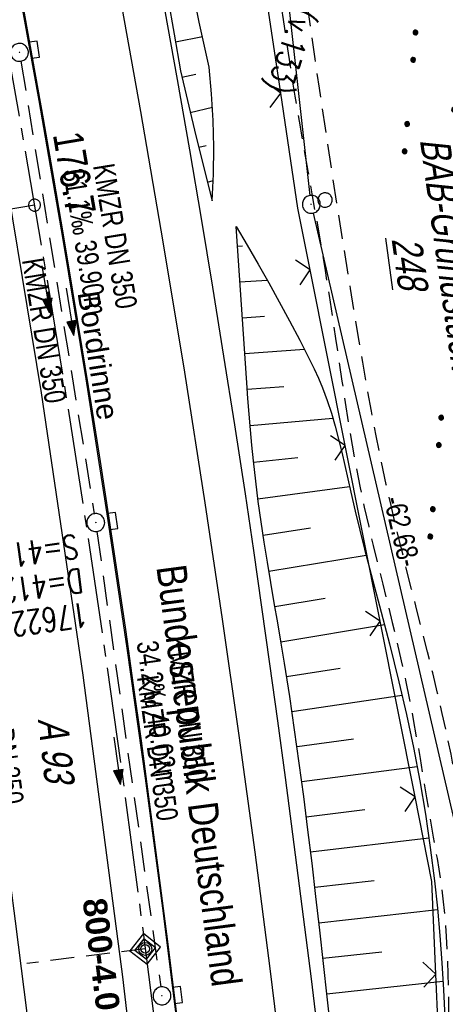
# Model space of a CAD drawing. Extents: x 508886 to 509272, y 449452 to 450225.
# Tile 18 of 46: x 509105 to 509141, y 449789 to 449871. Entities that reach past the tile are written whole.
import ezdxf
from ezdxf.enums import TextEntityAlignment as Align

# ---------------------------------------------------------------- set-up
doc = ezdxf.new("R2010")
doc.units = 0
doc.header["$LTSCALE"] = 10
doc.header["$MEASUREMENT"] = 0
for name, pattern in [('ACHSE', [5.5, 4, -0.5, 0.5, -0.5]), ('LT00', [0]), ('LT11', [0.3, 0.2, -0.1]), ('LT17', [0.15, 0.1, -0.05]), ('STRICHLINIE2', [0.375, 0.25, -0.125])]:
    doc.linetypes.add(name, pattern=pattern)
doc.layers.get('0').update_dxf_attribs({"linetype": 'LT00'})
for name, color, linetype in [('--EK_FBR', 250, 'LT00'), ('--EK_Halt-Pfeil', 4, 'LT00'), ('--EK_Haltung', 7, 'STRICHLINIE2'), ('--EK_Haltung-Text', 140, 'LT00'), ('--EK_Schacht-Text', 5, 'LT00'), ('--EK_ST-93-1', 30, 'LT17'), ('--EK_STATIONSZEICHEN', 19, 'LT00'), ('--EK_STATIONSZEICHEN_NR', 19, 'LT17'), ('--EL_DFK_AB_L', 21, 'LT00'), ('--EL_DFK_AB_P', 7, 'LT00'), ('--EL_Halt-Pfeil', 4, 'LT00'), ('--EL_Haltung', 182, 'STRICHLINIE2'), ('--EL_Haltung-Text', 182, 'LT00'), ('-AX-093', 35, 'ACHSE'), ('-ST-93-1', 250, 'LT00'), ('-STATIONSZEICHEN', 19, 'LT00'), ('-STATIONZEICHEN_NR', 19, 'LT00'), ('ABSTAND', 8, 'LT00'), ('BRD', 255, 'Continuous'), ('DFK_AB_FLNR', 7, 'Continuous'), ('DFK_AB_L', 21, 'LT00'), ('DFK_AB_P', 7, 'LT00'), ('DFK_BES-WEGE', 255, 'LT00'), ('DFK_NUTZUNG', 250, 'LT00'), ('DFK_VERMPKT', 252, 'LT00'), ('RINNE_TEXT', 11, 'Continuous'), ('V123_AFBR_BAB', 250, 'LT00'), ('V123_BOESCH', 250, 'LT00'), ('V123_BOSCHUNG', 250, 'LT00'), ('V123_ERDWEG', 250, 'LT11'), ('V123_H_BORD', 8, 'LT00'), ('V123_KA_PRUF', 182, 'LT00'), ('V123_LD_MARK', 250, 'LT00'), ('V123_SINKK', 182, 'LT00'), ('V123_ZAUN', 40, 'LT00')]:
    doc.layers.add(name, color=color, linetype=linetype)
doc.styles.add('Arial', font='ARIAL.TTF')
doc.styles.add('Beschrift', font='ARIAL.TTF')
doc.styles.add('Haltungsbeschriftung', font='ARIAL.TTF', dxfattribs={"width": 0.75})
doc.styles.add('Knoten', font='ARIALBD.TTF', dxfattribs={"width": 0.8, "height": 1.8})
doc.styles.add('schachtbeschriftung', font='romans.shx', dxfattribs={"width": 0.75, "height": 2})
doc.styles.get("Standard").update_dxf_attribs({"font": 'ARIAL.TTF'})

# ---------------------------------------------------------------- blocks, each defined once
blk = doc.blocks.new('SYMB7010')
at = {"color": 0, "linetype": 'ByBlock'}
for points in [[(-0.031408, 0.499213), (-0.093728, 0.49134), (-0.15457, 0.475719), (-0.212975, 0.452595), (-0.268021, 0.422333), (-0.31884, 0.385411), (-0.36463, 0.342411), (-0.40467, 0.29401), (-0.438329, 0.240973), (-0.465074, 0.184136), (-0.484486, 0.124395), (-0.496256, 0.062692), (-0.5002, 0)], [(-0.5002, 0), (-0.496256, -0.062692), (-0.484486, -0.124395), (-0.465075, -0.184136), (-0.438329, -0.240973), (-0.404671, -0.29401), (-0.36463, -0.342411), (-0.31884, -0.385411), (-0.268021, -0.422333), (-0.212975, -0.452595), (-0.154571, -0.475719), (-0.093728, -0.49134), (-0.031408, -0.499213), (0.031408, -0.499213)], [(0.5002, 0), (0.496256, 0.062692), (0.484485, 0.124395), (0.465074, 0.184136), (0.438329, 0.240973), (0.40467, 0.29401), (0.36463, 0.342411), (0.31884, 0.385411), (0.268021, 0.422333), (0.212975, 0.452595), (0.15457, 0.475719), (0.093728, 0.49134), (0.031408, 0.499213), (-0.031408, 0.499213)], [(0.031408, -0.499213), (0.093728, -0.491341), (0.15457, -0.475719), (0.212975, -0.452595), (0.268021, -0.422333), (0.31884, -0.385411), (0.36463, -0.342411), (0.404671, -0.294011), (0.438329, -0.240974), (0.465075, -0.184136), (0.484486, -0.124395), (0.496256, -0.062692), (0.500201, 0)]]:
    blk.add_lwpolyline(points, dxfattribs=at)
blk = doc.blocks.new('SYMB7111')
at = {"color": 0, "linetype": 'ByBlock'}
for p, q in [((-0.13, 0.202919), (-0.13, 0.177081)), ((-0.125, 0.172895), (-0.125, 0.207105)), ((-0.12, 0.209164), (-0.12, 0.170836)), ((-0.115, 0.170204), (-0.115, 0.209796)), ((-0.11, 0.209164), (-0.11, 0.170836)), ((-0.105, 0.172895), (-0.105, 0.207105)), ((-0.1, 0.202919), (-0.1, 0.177081)), ((-0.095, 0.189874), (-0.095, 0.190146)), ((0.1, 0.202919), (0.1, 0.177081)), ((0.105, 0.172895), (0.105, 0.207105)), ((0.11, 0.209164), (0.11, 0.170836)), ((0.115, 0.170204), (0.115, 0.209796)), ((0.12, 0.209164), (0.12, 0.170836)), ((0.125, 0.172895), (0.125, 0.207105)), ((0.13, 0.202919), (0.13, 0.177081)), ((0.135, 0.189874), (0.135, 0.190146)), ((-0.515, -0.177081), (-0.515, -0.202919)), ((-0.51, -0.207105), (-0.51, -0.172895)), ((-0.505, -0.170836), (-0.505, -0.209164)), ((-0.5, -0.209796), (-0.5, -0.170204)), ((-0.495, -0.170836), (-0.495, -0.209164)), ((-0.49, -0.207105), (-0.49, -0.172895)), ((-0.485, -0.177081), (-0.485, -0.202919)), ((-0.48, -0.190126), (-0.48, -0.189854)), ((-0.285, -0.177081), (-0.285, -0.202919)), ((-0.28, -0.207105), (-0.28, -0.172895)), ((-0.275, -0.170836), (-0.275, -0.209164)), ((-0.27, -0.209796), (-0.27, -0.170204)), ((-0.265, -0.170836), (-0.265, -0.209164)), ((-0.26, -0.207105), (-0.26, -0.172895)), ((-0.255, -0.177081), (-0.255, -0.202919)), ((-0.25, -0.190126), (-0.25, -0.189854)), ((0.255, -0.177081), (0.255, -0.202919)), ((0.26, -0.207105), (0.26, -0.172895)), ((0.265, -0.170836), (0.265, -0.209164)), ((0.27, -0.209796), (0.27, -0.170204)), ((0.275, -0.170836), (0.275, -0.209164)), ((0.28, -0.207105), (0.28, -0.172895)), ((0.285, -0.177081), (0.285, -0.202919)), ((0.29, -0.190126), (0.29, -0.189854)), ((0.485, -0.177081), (0.485, -0.202919)), ((0.49, -0.207105), (0.49, -0.172895)), ((0.495, -0.170836), (0.495, -0.209164)), ((0.5, -0.209796), (0.5, -0.170204)), ((0.505, -0.170836), (0.505, -0.209164)), ((0.51, -0.207105), (0.51, -0.172895)), ((0.515, -0.177081), (0.515, -0.202919)), ((0.52, -0.190126), (0.52, -0.189854))]:
    blk.add_line(p, q, dxfattribs=at)
for points in [[(-0.095, 0.19), (-0.096981, 0.198678), (-0.10253, 0.205637), (-0.11055, 0.209499), (-0.11945, 0.209499), (-0.12747, 0.205637), (-0.133019, 0.198678), (-0.135, 0.19), (-0.133019, 0.181322), (-0.12747, 0.174363), (-0.11945, 0.170501), (-0.11055, 0.170501), (-0.10253, 0.174363), (-0.096981, 0.181322), (-0.095, 0.19)], [(0.135, 0.19), (0.133019, 0.198678), (0.12747, 0.205637), (0.11945, 0.209499), (0.11055, 0.209499), (0.10253, 0.205637), (0.096981, 0.198678), (0.095, 0.19), (0.096981, 0.181322), (0.10253, 0.174363), (0.11055, 0.170501), (0.11945, 0.170501), (0.12747, 0.174363), (0.133019, 0.181322), (0.135, 0.19)], [(-0.48, -0.19), (-0.481981, -0.181322), (-0.48753, -0.174363), (-0.49555, -0.170501), (-0.50445, -0.170501), (-0.51247, -0.174363), (-0.518019, -0.181322), (-0.52, -0.19), (-0.518019, -0.198678), (-0.51247, -0.205637), (-0.50445, -0.209499), (-0.49555, -0.209499), (-0.48753, -0.205637), (-0.481981, -0.198678), (-0.48, -0.19)], [(-0.25, -0.19), (-0.251981, -0.181322), (-0.25753, -0.174363), (-0.26555, -0.170501), (-0.27445, -0.170501), (-0.28247, -0.174363), (-0.288019, -0.181322), (-0.29, -0.19), (-0.288019, -0.198678), (-0.28247, -0.205637), (-0.27445, -0.209499), (-0.26555, -0.209499), (-0.25753, -0.205637), (-0.251981, -0.198678), (-0.25, -0.19)], [(0.29, -0.19), (0.288019, -0.181322), (0.28247, -0.174363), (0.27445, -0.170501), (0.26555, -0.170501), (0.25753, -0.174363), (0.251981, -0.181322), (0.25, -0.19), (0.251981, -0.198678), (0.25753, -0.205637), (0.26555, -0.209499), (0.27445, -0.209499), (0.28247, -0.205637), (0.288019, -0.198678), (0.29, -0.19)], [(0.52, -0.19), (0.518019, -0.181322), (0.51247, -0.174363), (0.50445, -0.170501), (0.49555, -0.170501), (0.48753, -0.174363), (0.481981, -0.181322), (0.48, -0.19), (0.481981, -0.198678), (0.48753, -0.205637), (0.49555, -0.209499), (0.50445, -0.209499), (0.51247, -0.205637), (0.518019, -0.198678), (0.52, -0.19)]]:
    blk.add_lwpolyline(points, dxfattribs=at)
blk = doc.blocks.new('SYMB0003')
at = {"color": 0, "linetype": 'ByBlock'}
for p, q in [((-0.015712, 0), (0.010166, 0.012015)), ((0, -0.021257), (-0.015712, 0)), ((0.010166, 0.012015), (0, -0.021257))]:
    blk.add_line(p, q, dxfattribs=at)
for points in [[(-0.031395, 0.499013), (-0.093691, 0.491144), (-0.154509, 0.475528), (-0.21289, 0.452414), (-0.267913, 0.422164), (-0.318712, 0.385257), (-0.364484, 0.342274), (-0.404509, 0.293893), (-0.438154, 0.240877), (-0.464888, 0.184062), (-0.484292, 0.124345), (-0.496058, 0.062667), (-0.5, 0)], [(-0.5, 0), (-0.496058, -0.062667), (-0.484292, -0.124345), (-0.464888, -0.184062), (-0.438154, -0.240877), (-0.404509, -0.293893), (-0.364485, -0.342274), (-0.318712, -0.385257), (-0.267914, -0.422164), (-0.21289, -0.452414), (-0.154509, -0.475529), (-0.093691, -0.491144), (-0.031395, -0.499014), (0.031395, -0.499014)], [(0.5, 0), (0.496057, 0.062667), (0.484292, 0.124345), (0.464888, 0.184062), (0.438153, 0.240877), (0.404509, 0.293893), (0.364484, 0.342274), (0.318712, 0.385257), (0.267913, 0.422164), (0.21289, 0.452414), (0.154509, 0.475528), (0.093691, 0.491144), (0.031395, 0.499013), (-0.031395, 0.499013)], [(0.031395, -0.499014), (0.093691, -0.491144), (0.154509, -0.475529), (0.21289, -0.452414), (0.267914, -0.422164), (0.318712, -0.385257), (0.364485, -0.342274), (0.404509, -0.293893), (0.438154, -0.240877), (0.464889, -0.184062), (0.484292, -0.124345), (0.496058, -0.062667), (0.5, 0)]]:
    blk.add_lwpolyline(points, dxfattribs=at)
blk = doc.blocks.new('SYMB2')
at = {"color": 0, "linetype": 'ByBlock', "flags": 128}
for points in [[(-0.031395, 0.499013), (-0.093691, 0.491144), (-0.154509, 0.475528), (-0.21289, 0.452414), (-0.267913, 0.422164), (-0.318712, 0.385257), (-0.364484, 0.342274), (-0.404509, 0.293893), (-0.438154, 0.240877), (-0.464888, 0.184062), (-0.484292, 0.124345), (-0.496058, 0.062667), (-0.5, 0)], [(-0.5, 0), (-0.496058, -0.062667), (-0.484292, -0.124345), (-0.464888, -0.184062), (-0.438154, -0.240877), (-0.404509, -0.293893), (-0.364485, -0.342274), (-0.318712, -0.385257), (-0.267914, -0.422164), (-0.21289, -0.452414), (-0.154509, -0.475529), (-0.093691, -0.491144), (-0.031395, -0.499014), (0.031395, -0.499014)], [(0.5, 0), (0.496057, 0.062667), (0.484292, 0.124345), (0.464888, 0.184062), (0.438153, 0.240877), (0.404509, 0.293893), (0.364484, 0.342274), (0.318712, 0.385257), (0.267913, 0.422164), (0.21289, 0.452414), (0.154509, 0.475528), (0.093691, 0.491144), (0.031395, 0.499013), (-0.031395, 0.499013)], [(0.031395, -0.499014), (0.093691, -0.491144), (0.154509, -0.475529), (0.21289, -0.452414), (0.267914, -0.422164), (0.318712, -0.385257), (0.364485, -0.342274), (0.404509, -0.293893), (0.438154, -0.240877), (0.464889, -0.184062), (0.484292, -0.124345), (0.496058, -0.062667), (0.5, 0)]]:
    blk.add_lwpolyline(points, dxfattribs=at)
blk = doc.blocks.new('SYMB0024')
at = {"color": 0, "linetype": 'ByBlock'}
for p, q in [((-0.5, 0.5), (0, 0)), ((0, 0), (0.5, 0.5))]:
    blk.add_line(p, q, dxfattribs=at)
blk = doc.blocks.new('SYMB0652')
at = {"color": 0, "linetype": 'ByBlock'}
blk.add_lwpolyline([(-0.15, -0.075), (0.15, -0.075), (0.15, 0.075), (-0.15, 0.075), (-0.15, -0.075)], dxfattribs=at)
blk = doc.blocks.new('SYMB0070')
at = {"color": 0, "linetype": 'ByBlock'}
for p, q in [((-0.5, 0), (0.2, 0)), ((0.5, 0), (0.2, 0.1)), ((0.2, 0.1), (0.2, 0)), ((0.468, 0), (0.21, 0.086)), ((0.21, 0.086), (0.21, -0.086)), ((0.21, -0.086), (0.468, 0)), ((0.22, -0.072), (0.437, 0)), ((0.23, -0.058), (0.405, 0)), ((0.24, -0.045), (0.374, 0)), ((0.342, 0), (0.25, 0.031)), ((0.25, 0.031), (0.25, -0.031)), ((0.25, -0.031), (0.342, 0)), ((0.26, -0.017), (0.31, 0)), ((0.27, -0.003), (0.279, 0))]:
    blk.add_line(p, q, dxfattribs=at)
for points in [[(0.2, 0), (0.2, -0.1), (0.5, 0)], [(0.437, 0), (0.22, 0.072), (0.22, -0.072)], [(0.405, 0), (0.23, 0.058), (0.23, -0.058)], [(0.374, 0), (0.24, 0.045), (0.24, -0.045)], [(0.31, 0), (0.26, 0.017), (0.26, -0.017)], [(0.279, 0), (0.27, 0.003), (0.27, -0.003)]]:
    blk.add_lwpolyline(points, dxfattribs=at)
blk = doc.blocks.new('Netzknoten_SYMB')
at = {"flags": 128}
blk.add_lwpolyline([(0, -0.864), (0.864, 0), (0, 0.864), (-0.864, 0)], close=True, dxfattribs=at)
blk.add_circle((0, 0), 0.36)

msp = doc.modelspace()

# ---------------------------------------------------------------- linework, layer by layer
at = {"layer": '--EK_FBR', "linetype": 'LT11', "flags": 128}
for points in [[(509146.829, 449664.899), (509146.681, 449666.116), (509146.537, 449667.334), (509146.401, 449668.552), (509146.278, 449669.77), (509146.173, 449670.99), (509146.066, 449672.584), (509145.991, 449674.18), (509145.944, 449675.777), (509145.92, 449677.376), (509145.915, 449678.976), (509145.924, 449680.577), (509145.943, 449682.179), (509145.967, 449683.78), (509145.992, 449685.382), (509146.013, 449686.984), (509146.027, 449688.586), (509146.024, 449691.16), (509145.992, 449693.733), (509145.933, 449696.305), (509145.849, 449698.875), (509145.743, 449701.445), (509145.619, 449704.014), (509145.478, 449706.582), (509145.356, 449708.63), (509145.228, 449710.678), (509145.098, 449712.725), (509144.967, 449714.773), (509144.841, 449716.821), (509144.721, 449718.869), (509144.61, 449720.917), (509144.512, 449722.966), (509144.43, 449725.015), (509144.366, 449727.052), (509144.317, 449729.089), (509144.28, 449731.127), (509144.251, 449733.165), (509144.227, 449735.203), (509144.205, 449737.242), (509144.182, 449739.28), (509144.154, 449741.319), (509144.117, 449743.357), (509144.055, 449745.935), (509143.978, 449748.513), (509143.89, 449751.091), (509143.793, 449753.668), (509143.69, 449756.245), (509143.586, 449758.821), (509143.484, 449761.397), (509143.393, 449763.8), (509143.309, 449766.203), (509143.233, 449768.607), (509143.169, 449771.011), (509143.119, 449773.417), (509143.084, 449775.824), (509143.068, 449778.233), (509143.069, 449780.119), (509143.077, 449782.006), (509143.089, 449783.893), (509143.1, 449785.781), (509143.105, 449787.668), (509143.099, 449789.554), (509143.079, 449791.438), (509143.038, 449793.321), (509142.974, 449795.201), (509142.881, 449797.079), (509142.754, 449798.953), (509142.589, 449800.823), (509142.382, 449802.689), (509142.15, 449804.407), (509141.881, 449806.122), (509141.58, 449807.833), (509141.25, 449809.539), (509140.895, 449811.242), (509140.518, 449812.942), (509140.124, 449814.638), (509139.716, 449816.33), (509139.281, 449818.087), (509138.838, 449819.841), (509138.392, 449821.593), (509137.945, 449823.344), (509137.501, 449825.095), (509137.064, 449826.848), (509136.636, 449828.602), (509136.222, 449830.359), (509135.824, 449832.12), (509135.389, 449834.157), (509134.978, 449836.2), (509134.588, 449838.248), (509134.215, 449840.299), (509133.856, 449842.354), (509133.509, 449844.411), (509133.169, 449846.469), (509132.834, 449848.528), (509132.293, 449851.882), (509131.758, 449855.237), (509131.233, 449858.592), (509130.72, 449861.949), (509130.222, 449865.308), (509129.869, 449867.76), (509129.523, 449870.213), (509129.181, 449872.666), (509128.841, 449875.12), (509128.5, 449877.574), (509128.155, 449880.027), (509127.805, 449882.479), (509127.445, 449884.93), (509127.044, 449887.578), (509126.632, 449890.224), (509126.211, 449892.869), (509125.782, 449895.512), (509125.347, 449898.155), (509124.909, 449900.798), (509124.47, 449903.44), (509124.076, 449905.81), (509123.686, 449908.181), (509123.302, 449910.553), (509122.926, 449912.926), (509122.563, 449915.301), (509122.214, 449917.678), (509121.883, 449920.057), (509121.572, 449922.439), (509121.31, 449924.591), (509121.064, 449926.744), (509120.827, 449928.899), (509120.596, 449931.054), (509120.367, 449933.21), (509120.136, 449935.366), (509119.897, 449937.52), (509119.647, 449939.673), (509119.381, 449941.824), (509119.113, 449943.851), (509118.83, 449945.876), (509118.537, 449947.899), (509118.235, 449949.922), (509117.928, 449951.943), (509117.62, 449953.965), (509117.314, 449955.987), (509117.013, 449958.01), (509116.72, 449960.034), (509116.439, 449962.059), (509116.154, 449964.228), (509115.883, 449966.399), (509115.622, 449968.571), (509115.369, 449970.744), (509115.12, 449972.917), (509114.872, 449975.091), (509114.622, 449977.264), (509114.366, 449979.436), (509114.102, 449981.607), (509113.57, 449985.711), (509112.997, 449989.81), (509112.382, 449993.904), (509111.727, 449997.994), (509111.031, 450002.08), (509110.62, 450004.394), (509110.199, 450006.708), (509109.773, 450009.02), (509109.345, 450011.331), (509108.918, 450013.641), (509108.495, 450015.949), (509108.081, 450018.256), (509107.678, 450020.56), (509107.291, 450022.863), (509106.941, 450025.04), (509106.608, 450027.218), (509106.293, 450029.401), (509105.997, 450031.59), (509105.718, 450033.789), (509105.459, 450036.001), (509105.22, 450038.228), (509105, 450040.474), (509104.931, 450041.245), (509104.873, 450042.017), (509104.832, 450042.787), (509104.819, 450043.552), (509104.84, 450044.312), (509104.903, 450045.064), (509105.017, 450045.805), (509105.189, 450046.534), (509105.345, 450047.03), (509105.523, 450047.521), (509105.714, 450048.01), (509105.91, 450048.499), (509106.1, 450048.989), (509106.276, 450049.484), (509106.451, 450050.056), (509106.603, 450050.634), (509106.739, 450051.217), (509106.868, 450051.802)], [(509098.574, 450049.769), (509101.728, 450050.723), (509104.195, 450050.218), (509103.967, 450049.273), (509103.748, 450048.327), (509103.548, 450047.377), (509103.376, 450046.422), (509103.218, 450045.285), (509103.108, 450044.141), (509103.041, 450042.993), (509103.014, 450041.843), (509103.021, 450040.693), (509103.077, 450039.183), (509103.18, 450037.677), (509103.326, 450036.176), (509103.511, 450034.678), (509103.728, 450033.182), (509103.974, 450031.69), (509104.243, 450030.2), (509104.531, 450028.712), (509104.833, 450027.226), (509105.144, 450025.741), (509105.459, 450024.257), (509105.773, 450022.773), (509106.484, 450019.325), (509107.164, 450015.876), (509107.811, 450012.425), (509108.424, 450008.97), (509109.002, 450005.511), (509109.543, 450002.045), (509109.975, 449999.082), (509110.381, 449996.114), (509110.764, 449993.142), (509111.128, 449990.166), (509111.473, 449987.188), (509111.803, 449984.208), (509112.121, 449981.227), (509112.375, 449978.776), (509112.626, 449976.326), (509112.877, 449973.875), (509113.132, 449971.425), (509113.396, 449968.977), (509113.67, 449966.53), (509113.96, 449964.085), (509114.269, 449961.642), (509114.542, 449959.613), (509114.826, 449957.586), (509115.12, 449955.56), (509115.42, 449953.534), (509115.722, 449951.509), (509116.023, 449949.484), (509116.32, 449947.458), (509116.609, 449945.431), (509116.889, 449943.403), (509117.154, 449941.373), (509117.414, 449939.253), (509117.659, 449937.132), (509117.893, 449935.009), (509118.12, 449932.885), (509118.343, 449930.761), (509118.567, 449928.637), (509118.796, 449926.513), (509119.032, 449924.39), (509119.28, 449922.269), (509119.631, 449919.464), (509120.008, 449916.662), (509120.406, 449913.863), (509120.825, 449911.067), (509121.261, 449908.274), (509121.712, 449905.482), (509122.175, 449902.693), (509122.603, 449900.167), (509123.036, 449897.642), (509123.469, 449895.117), (509123.9, 449892.592), (509124.324, 449890.066), (509124.738, 449887.538), (509125.139, 449885.008), (509125.484, 449882.745), (509125.818, 449880.48), (509126.146, 449878.214), (509126.47, 449875.947), (509126.795, 449873.681), (509127.124, 449871.415), (509127.46, 449869.15), (509127.807, 449866.887), (509128.169, 449864.627), (509128.518, 449862.539), (509128.878, 449860.454), (509129.246, 449858.369), (509129.615, 449856.284), (509129.984, 449854.2), (509130.346, 449852.114), (509130.698, 449850.026), (509131.036, 449847.935), (509131.312, 449846.144), (509131.579, 449844.351), (509131.843, 449842.558), (509132.108, 449840.765), (509132.38, 449838.974), (509132.664, 449837.185), (509132.964, 449835.399), (509133.286, 449833.618), (509133.635, 449831.842), (509133.981, 449830.222), (509134.348, 449828.607), (509134.731, 449826.994), (509135.126, 449825.384), (509135.527, 449823.775), (509135.928, 449822.166), (509136.325, 449820.557), (509136.712, 449818.945), (509137.085, 449817.331), (509137.438, 449815.712), (509137.77, 449814.077), (509138.08, 449812.439), (509138.375, 449810.797), (509138.658, 449809.152), (509138.934, 449807.506), (509139.207, 449805.859), (509139.483, 449804.212), (509139.766, 449802.566), (509139.923, 449801.675), (509140.078, 449800.783), (509140.227, 449799.891), (509140.365, 449798.998), (509140.57, 449797.422), (509140.73, 449795.842), (509140.85, 449794.258), (509140.936, 449792.671), (509140.992, 449791.08), (509141.023, 449789.488), (509141.036, 449787.893), (509141.035, 449786.297), (509141.026, 449784.699), (509141.013, 449783.102), (509141.002, 449781.504), (509140.998, 449779.907), (509141.006, 449778.311), (509141.037, 449776.434), (509141.088, 449774.559), (509141.158, 449772.686), (509141.241, 449770.814), (509141.335, 449768.942), (509141.435, 449767.072), (509141.54, 449765.202), (509141.645, 449763.331), (509141.747, 449761.461), (509141.901, 449758.389), (509142.039, 449755.316), (509142.163, 449752.241), (509142.275, 449749.166), (509142.375, 449746.09), (509142.466, 449743.014), (509142.537, 449740.428), (509142.605, 449737.842), (509142.674, 449735.256), (509142.747, 449732.67), (509142.825, 449730.085), (509142.914, 449727.5), (509143.014, 449724.916), (509143.132, 449722.264), (509143.264, 449719.613), (509143.406, 449716.962), (509143.557, 449714.311), (509143.715, 449711.66), (509143.876, 449709.01), (509144.039, 449706.359), (509144.159, 449704.385), (509144.275, 449702.41), (509144.383, 449700.436), (509144.481, 449698.46), (509144.563, 449696.485), (509144.628, 449694.508), (509144.671, 449692.531), (509144.689, 449690.554), (509144.678, 449688.575), (509144.65, 449687.088), (509144.609, 449685.6), (509144.559, 449684.112), (509144.506, 449682.625), (509144.453, 449681.137), (509144.407, 449679.65), (509144.371, 449678.164), (509144.35, 449676.678), (509144.35, 449675.194), (509144.375, 449673.711), (509144.429, 449672.229), (509144.518, 449670.749), (509144.621, 449669.51), (509144.747, 449668.273), (509144.889, 449667.036), (509145.042, 449665.8), (509145.2, 449664.564)]]:
    msp.add_lwpolyline(points, dxfattribs=at)
at = {"layer": '--EK_FBR', "color": 2}
for points in [[(509082.45, 449960.868), (509088.103, 449936.685), (509093.293, 449912.492), (509098.344, 449887.962), (509102.89, 449864.013), (509106.91, 449839.792), (509110.407, 449816.144), (509113.712, 449790.867), (509116.545, 449766.681), (509119.045, 449742.141), (509121.086, 449717.762), (509122.756, 449692.878), (509123.989, 449668.149), (509124.946, 449644.151), (509125.57, 449619.51), (509125.696, 449603.907), (509125.376, 449579.561), (509124.586, 449554.535), (509123.442, 449530.48), (509121.803, 449505.95), (509119.585, 449481.008), (509118.409, 449470.655)], [(509118.431, 449786.377), (509117.506, 449793.838), (509116.549, 449801.295), (509115.932, 449805.966), (509115.3, 449810.636), (509114.653, 449815.303), (509113.989, 449819.968), (509113.308, 449824.63), (509112.608, 449829.29), (509111.874, 449834.045), (509111.121, 449838.796), (509110.35, 449843.545), (509109.564, 449848.292), (509108.764, 449853.036), (509107.951, 449857.778), (509107.087, 449862.744), (509106.21, 449867.708), (509105.319, 449872.669)]]:
    msp.add_lwpolyline(points, dxfattribs=at)
at = {"layer": '--EK_FBR'}
msp.add_lwpolyline([(509117.246, 449871.929), (509118.293, 449866.038), (509119.319, 449860.142), (509120.299, 449854.387), (509121.257, 449848.628), (509122.191, 449842.865), (509123.101, 449837.099), (509123.984, 449831.328), (509124.689, 449826.582), (509125.376, 449821.834), (509126.047, 449817.084), (509126.703, 449812.331), (509127.345, 449807.576), (509127.974, 449802.82), (509128.758, 449796.763), (509129.523, 449790.703), (509130.267, 449784.641)], dxfattribs=at)
at = {"layer": '--EK_Haltung'}
for p, q in [((509105.202, 449867.566), (509111.354, 449829.665)), ((509111.578, 449828.181), (509116.921, 449790.029))]:
    msp.add_line(p, q, dxfattribs=at)
at = {"layer": '--EK_ST-93-1', "ltscale": 2.5}
msp.add_line((509106.345, 449855.511), (509066.901, 449848.807), dxfattribs=at)
at = {"layer": '--EK_STATIONSZEICHEN_NR', "ltscale": 2}
msp.add_line((509115.622, 449793.214), (509105.696, 449791.995), dxfattribs=at)
at = {"layer": '--EL_DFK_AB_L'}
for p, q in [((509129.458, 449856.325), (509117.713, 449961.874)), ((509129.71, 449854.849), (509143.511, 449795.251))]:
    msp.add_line(p, q, dxfattribs=at)
at = {"layer": '--EL_Haltung'}
for p, q in [((509105.202, 449867.566), (509111.354, 449829.665)), ((509111.578, 449828.181), (509116.921, 449790.029))]:
    msp.add_line(p, q, dxfattribs=at)
at = {"layer": '-AX-093', "ltscale": 0.2}
msp.add_lwpolyline([(509082.891, 449967.227), (509085.51, 449956.586), (509088.051, 449945.927), (509090.514, 449935.249), (509092.899, 449924.554), (509095.206, 449913.841), (509097.435, 449903.112), (509099.585, 449892.367), (509101.657, 449881.607), (509103.65, 449870.832), (509105.565, 449860.042), (509107.401, 449849.239), (509109.157, 449838.423), (509110.835, 449827.594), (509112.434, 449816.753), (509113.953, 449805.901), (509115.394, 449795.038), (509116.754, 449784.164)], dxfattribs=at)
at = {"layer": 'DFK_AB_L'}
for p, q in [((509129.458, 449856.325), (509117.713, 449961.874)), ((509129.71, 449854.849), (509143.511, 449795.251))]:
    msp.add_line(p, q, dxfattribs=at)
at = {"layer": 'V123_AFBR_BAB', "color": 0}
for points in [[(509082.45, 449960.868), (509088.103, 449936.685), (509093.293, 449912.492), (509098.344, 449887.962), (509102.89, 449864.013), (509106.91, 449839.792), (509110.407, 449816.144), (509113.712, 449790.867), (509116.545, 449766.681), (509119.045, 449742.141), (509121.086, 449717.762), (509122.756, 449692.878), (509123.989, 449668.149), (509124.946, 449644.151), (509125.57, 449619.51), (509125.696, 449603.907), (509125.376, 449579.561), (509124.586, 449554.535), (509123.442, 449530.48), (509121.803, 449505.95), (509119.585, 449481.008), (509118.409, 449470.655)], [(509118.431, 449786.377), (509117.506, 449793.838), (509116.549, 449801.295), (509115.932, 449805.966), (509115.3, 449810.636), (509114.653, 449815.303), (509113.989, 449819.968), (509113.308, 449824.63), (509112.608, 449829.29), (509111.874, 449834.045), (509111.121, 449838.796), (509110.35, 449843.545), (509109.564, 449848.292), (509108.764, 449853.036), (509107.951, 449857.778), (509107.087, 449862.744), (509106.21, 449867.708), (509105.319, 449872.669)]]:
    msp.add_lwpolyline(points, dxfattribs=at)
at = {"layer": 'V123_AFBR_BAB'}
msp.add_lwpolyline([(509117.246, 449871.929), (509118.293, 449866.038), (509119.319, 449860.142), (509120.299, 449854.387), (509121.257, 449848.628), (509122.191, 449842.865), (509123.101, 449837.099), (509123.984, 449831.328), (509124.689, 449826.582), (509125.376, 449821.834), (509126.047, 449817.084), (509126.703, 449812.331), (509127.345, 449807.576), (509127.974, 449802.82), (509128.758, 449796.763), (509129.523, 449790.703), (509130.267, 449784.641)], dxfattribs=at)
at = {"layer": 'V123_BOESCH'}
for points in [[(509112.104, 449903.075), (509112.404, 449901.359), (509112.706, 449899.643), (509113.156, 449897.121), (509113.612, 449894.599), (509114.073, 449892.079), (509114.535, 449889.558), (509114.997, 449887.038), (509115.458, 449884.517), (509115.914, 449881.996), (509116.457, 449878.953), (509116.993, 449875.908), (509117.524, 449872.863), (509118.051, 449869.816), (509118.577, 449866.77), (509119.87, 449861.311), (509121.235, 449855.87)], [(509121.235, 449855.87), (509121.339, 449858.11), (509121.365, 449860.352), (509121.313, 449862.594), (509121.182, 449864.832), (509120.974, 449867.065), (509120.697, 449868.323), (509120.423, 449869.581), (509120.156, 449870.841), (509119.9, 449872.103), (509119.617, 449873.579), (509119.347, 449875.057), (509119.085, 449876.536), (509118.824, 449878.016), (509118.559, 449879.495), (509118.284, 449880.972), (509117.993, 449882.446), (509117.738, 449883.659), (509117.473, 449884.87), (509117.2, 449886.079), (509116.923, 449887.287)], [(509131.175, 449786.398), (509130.867, 449789.198), (509130.559, 449791.998), (509130.246, 449794.797), (509129.927, 449797.596), (509129.6, 449800.393), (509129.26, 449803.189), (509128.906, 449805.983), (509128.535, 449808.775), (509128.145, 449811.564), (509127.732, 449814.351), (509127.294, 449817.134), (509127.014, 449818.827), (509126.729, 449820.52), (509126.44, 449822.212), (509126.154, 449823.905), (509125.872, 449825.598), (509125.6, 449827.292), (509125.341, 449828.988), (509125.1, 449830.685), (509124.879, 449832.386), (509124.683, 449834.089), (509124.552, 449835.393), (509124.434, 449836.698), (509124.326, 449838.005), (509124.226, 449839.312), (509124.128, 449840.62), (509123.254, 449853.724)], [(509123.254, 449853.724), (509124.167, 449852.153), (509125.075, 449850.58), (509125.974, 449849.001), (509126.86, 449847.415), (509127.727, 449845.819), (509128.572, 449844.21), (509129.39, 449842.586), (509129.769, 449841.803), (509130.133, 449841.013), (509130.473, 449840.215), (509130.872, 449839.16), (509131.226, 449838.089), (509131.543, 449837.005), (509131.83, 449835.91), (509132.096, 449834.808), (509132.348, 449833.701), (509132.593, 449832.592), (509132.841, 449831.483), (509133.214, 449829.881), (509133.604, 449828.285), (509134.007, 449826.695), (509134.419, 449825.108), (509134.837, 449823.523), (509135.256, 449821.939), (509135.674, 449820.356), (509136.086, 449818.771), (509136.489, 449817.184), (509136.88, 449815.593), (509137.514, 449812.841), (509138.097, 449810.075), (509138.626, 449807.298), (509139.099, 449804.511), (509139.513, 449801.715), (509139.866, 449798.911), (509140.106, 449796.632), (509140.309, 449794.349), (509140.478, 449792.063), (509140.616, 449789.775), (509140.73, 449787.485)]]:
    msp.add_lwpolyline(points, dxfattribs=at)
at = {"layer": 'V123_BOSCHUNG'}
for p, q in [((509118.158, 449869.2), (509120.414, 449869.625)), ((509118.703, 449866.227), (509119.857, 449866.472)), ((509119.396, 449863.276), (509121.256, 449863.725)), ((509120.106, 449860.353), (509120.734, 449860.509)), ((509120.834, 449857.439), (509121.32, 449857.563)), ((509123.364, 449852.068), (509123.773, 449852.097)), ((509123.564, 449849.075), (509125.841, 449849.236)), ((509123.764, 449846.081), (509125.605, 449846.212)), ((509123.963, 449843.088), (509128.963, 449843.443)), ((509124.168, 449840.085), (509127.252, 449840.314)), ((509124.404, 449837.048), (509131.358, 449837.654)), ((509124.695, 449833.98), (509128.398, 449834.384)), ((509125.07, 449830.909), (509132.739, 449831.937)), ((509125.511, 449827.869), (509129.46, 449828.472)), ((509125.994, 449824.86), (509134.135, 449826.199)), ((509126.495, 449821.889), (509130.696, 449822.593)), ((509126.995, 449818.944), (509135.669, 449820.374)), ((509127.472, 449816.02), (509131.951, 449816.721)), ((509127.921, 449813.091), (509137.147, 449814.46)), ((509128.344, 449810.159), (509133.075, 449810.823)), ((509128.744, 449807.223), (509138.403, 449808.504)), ((509129.123, 449804.285), (509134.029, 449804.898)), ((509129.487, 449801.333), (509139.4, 449802.52)), ((509129.837, 449798.378), (509134.815, 449798.949)), ((509130.177, 449795.41), (509140.116, 449796.525)), ((509130.509, 449792.441), (509135.441, 449792.982)), ((509130.839, 449789.459), (509140.574, 449790.527))]:
    msp.add_line(p, q, dxfattribs=at)
at = {"layer": 'V123_ERDWEG', "flags": 128}
for points in [[(509146.829, 449664.899), (509146.681, 449666.116), (509146.537, 449667.334), (509146.401, 449668.552), (509146.278, 449669.77), (509146.173, 449670.99), (509146.066, 449672.584), (509145.991, 449674.18), (509145.944, 449675.777), (509145.92, 449677.376), (509145.915, 449678.976), (509145.924, 449680.577), (509145.943, 449682.179), (509145.967, 449683.78), (509145.992, 449685.382), (509146.013, 449686.984), (509146.027, 449688.586), (509146.024, 449691.16), (509145.992, 449693.733), (509145.933, 449696.305), (509145.849, 449698.875), (509145.743, 449701.445), (509145.619, 449704.014), (509145.478, 449706.582), (509145.356, 449708.63), (509145.228, 449710.678), (509145.098, 449712.725), (509144.967, 449714.773), (509144.841, 449716.821), (509144.721, 449718.869), (509144.61, 449720.917), (509144.512, 449722.966), (509144.43, 449725.015), (509144.366, 449727.052), (509144.317, 449729.089), (509144.28, 449731.127), (509144.251, 449733.165), (509144.227, 449735.203), (509144.205, 449737.242), (509144.182, 449739.28), (509144.154, 449741.319), (509144.117, 449743.357), (509144.055, 449745.935), (509143.978, 449748.513), (509143.89, 449751.091), (509143.793, 449753.668), (509143.69, 449756.245), (509143.586, 449758.821), (509143.484, 449761.397), (509143.393, 449763.8), (509143.309, 449766.203), (509143.233, 449768.607), (509143.169, 449771.011), (509143.119, 449773.417), (509143.084, 449775.824), (509143.068, 449778.233), (509143.069, 449780.119), (509143.077, 449782.006), (509143.089, 449783.893), (509143.1, 449785.781), (509143.105, 449787.668), (509143.099, 449789.554), (509143.079, 449791.438), (509143.038, 449793.321), (509142.974, 449795.201), (509142.881, 449797.079), (509142.754, 449798.953), (509142.589, 449800.823), (509142.382, 449802.689), (509142.15, 449804.407), (509141.881, 449806.122), (509141.58, 449807.833), (509141.25, 449809.539), (509140.895, 449811.242), (509140.518, 449812.942), (509140.124, 449814.638), (509139.716, 449816.33), (509139.281, 449818.087), (509138.838, 449819.841), (509138.392, 449821.593), (509137.945, 449823.344), (509137.501, 449825.095), (509137.064, 449826.848), (509136.636, 449828.602), (509136.222, 449830.359), (509135.824, 449832.12), (509135.389, 449834.157), (509134.978, 449836.2), (509134.588, 449838.248), (509134.215, 449840.299), (509133.856, 449842.354), (509133.509, 449844.411), (509133.169, 449846.469), (509132.834, 449848.528), (509132.293, 449851.882), (509131.758, 449855.237), (509131.233, 449858.592), (509130.72, 449861.949), (509130.222, 449865.308), (509129.869, 449867.76), (509129.523, 449870.213), (509129.181, 449872.666), (509128.841, 449875.12), (509128.5, 449877.574), (509128.155, 449880.027), (509127.805, 449882.479), (509127.445, 449884.93), (509127.044, 449887.578), (509126.632, 449890.224), (509126.211, 449892.869), (509125.782, 449895.512), (509125.347, 449898.155), (509124.909, 449900.798), (509124.47, 449903.44), (509124.076, 449905.81), (509123.686, 449908.181), (509123.302, 449910.553), (509122.926, 449912.926), (509122.563, 449915.301), (509122.214, 449917.678), (509121.883, 449920.057), (509121.572, 449922.439), (509121.31, 449924.591), (509121.064, 449926.744), (509120.827, 449928.899), (509120.596, 449931.054), (509120.367, 449933.21), (509120.136, 449935.366), (509119.897, 449937.52), (509119.647, 449939.673), (509119.381, 449941.824), (509119.113, 449943.851), (509118.83, 449945.876), (509118.537, 449947.899), (509118.235, 449949.922), (509117.928, 449951.943), (509117.62, 449953.965), (509117.314, 449955.987), (509117.013, 449958.01), (509116.72, 449960.034), (509116.439, 449962.059), (509116.154, 449964.228), (509115.883, 449966.399), (509115.622, 449968.571), (509115.369, 449970.744), (509115.12, 449972.917), (509114.872, 449975.091), (509114.622, 449977.264), (509114.366, 449979.436), (509114.102, 449981.607), (509113.57, 449985.711), (509112.997, 449989.81), (509112.382, 449993.904), (509111.727, 449997.994), (509111.031, 450002.08), (509110.62, 450004.394), (509110.199, 450006.708), (509109.773, 450009.02), (509109.345, 450011.331), (509108.918, 450013.641), (509108.495, 450015.949), (509108.081, 450018.256), (509107.678, 450020.56), (509107.291, 450022.863), (509106.941, 450025.04), (509106.608, 450027.218), (509106.293, 450029.401), (509105.997, 450031.59), (509105.718, 450033.789), (509105.459, 450036.001), (509105.22, 450038.228), (509105, 450040.474), (509104.931, 450041.245), (509104.873, 450042.017), (509104.832, 450042.787), (509104.819, 450043.552), (509104.84, 450044.312), (509104.903, 450045.064), (509105.017, 450045.805), (509105.189, 450046.534), (509105.345, 450047.03), (509105.523, 450047.521), (509105.714, 450048.01), (509105.91, 450048.499), (509106.1, 450048.989), (509106.276, 450049.484), (509106.451, 450050.056), (509106.603, 450050.634), (509106.739, 450051.217), (509106.868, 450051.802)], [(509098.574, 450049.769), (509101.728, 450050.723), (509104.195, 450050.218), (509103.967, 450049.273), (509103.748, 450048.327), (509103.548, 450047.377), (509103.376, 450046.422), (509103.218, 450045.285), (509103.108, 450044.141), (509103.041, 450042.993), (509103.014, 450041.843), (509103.021, 450040.693), (509103.077, 450039.183), (509103.18, 450037.677), (509103.326, 450036.176), (509103.511, 450034.678), (509103.728, 450033.182), (509103.974, 450031.69), (509104.243, 450030.2), (509104.531, 450028.712), (509104.833, 450027.226), (509105.144, 450025.741), (509105.459, 450024.257), (509105.773, 450022.773), (509106.484, 450019.325), (509107.164, 450015.876), (509107.811, 450012.425), (509108.424, 450008.97), (509109.002, 450005.511), (509109.543, 450002.045), (509109.975, 449999.082), (509110.381, 449996.114), (509110.764, 449993.142), (509111.128, 449990.166), (509111.473, 449987.188), (509111.803, 449984.208), (509112.121, 449981.227), (509112.375, 449978.776), (509112.626, 449976.326), (509112.877, 449973.875), (509113.132, 449971.425), (509113.396, 449968.977), (509113.67, 449966.53), (509113.96, 449964.085), (509114.269, 449961.642), (509114.542, 449959.613), (509114.826, 449957.586), (509115.12, 449955.56), (509115.42, 449953.534), (509115.722, 449951.509), (509116.023, 449949.484), (509116.32, 449947.458), (509116.609, 449945.431), (509116.889, 449943.403), (509117.154, 449941.373), (509117.414, 449939.253), (509117.659, 449937.132), (509117.893, 449935.009), (509118.12, 449932.885), (509118.343, 449930.761), (509118.567, 449928.637), (509118.796, 449926.513), (509119.032, 449924.39), (509119.28, 449922.269), (509119.631, 449919.464), (509120.008, 449916.662), (509120.406, 449913.863), (509120.825, 449911.067), (509121.261, 449908.274), (509121.712, 449905.482), (509122.175, 449902.693), (509122.603, 449900.167), (509123.036, 449897.642), (509123.469, 449895.117), (509123.9, 449892.592), (509124.324, 449890.066), (509124.738, 449887.538), (509125.139, 449885.008), (509125.484, 449882.745), (509125.818, 449880.48), (509126.146, 449878.214), (509126.47, 449875.947), (509126.795, 449873.681), (509127.124, 449871.415), (509127.46, 449869.15), (509127.807, 449866.887), (509128.169, 449864.627), (509128.518, 449862.539), (509128.878, 449860.454), (509129.246, 449858.369), (509129.615, 449856.284), (509129.984, 449854.2), (509130.346, 449852.114), (509130.698, 449850.026), (509131.036, 449847.935), (509131.312, 449846.144), (509131.579, 449844.351), (509131.843, 449842.558), (509132.108, 449840.765), (509132.38, 449838.974), (509132.664, 449837.185), (509132.964, 449835.399), (509133.286, 449833.618), (509133.635, 449831.842), (509133.981, 449830.222), (509134.348, 449828.607), (509134.731, 449826.994), (509135.126, 449825.384), (509135.527, 449823.775), (509135.928, 449822.166), (509136.325, 449820.557), (509136.712, 449818.945), (509137.085, 449817.331), (509137.438, 449815.712), (509137.77, 449814.077), (509138.08, 449812.439), (509138.375, 449810.797), (509138.658, 449809.152), (509138.934, 449807.506), (509139.207, 449805.859), (509139.483, 449804.212), (509139.766, 449802.566), (509139.923, 449801.675), (509140.078, 449800.783), (509140.227, 449799.891), (509140.365, 449798.998), (509140.57, 449797.422), (509140.73, 449795.842), (509140.85, 449794.258), (509140.936, 449792.671), (509140.992, 449791.08), (509141.023, 449789.488), (509141.036, 449787.893), (509141.035, 449786.297), (509141.026, 449784.699), (509141.013, 449783.102), (509141.002, 449781.504), (509140.998, 449779.907), (509141.006, 449778.311), (509141.037, 449776.434), (509141.088, 449774.559), (509141.158, 449772.686), (509141.241, 449770.814), (509141.335, 449768.942), (509141.435, 449767.072), (509141.54, 449765.202), (509141.645, 449763.331), (509141.747, 449761.461), (509141.901, 449758.389), (509142.039, 449755.316), (509142.163, 449752.241), (509142.275, 449749.166), (509142.375, 449746.09), (509142.466, 449743.014), (509142.537, 449740.428), (509142.605, 449737.842), (509142.674, 449735.256), (509142.747, 449732.67), (509142.825, 449730.085), (509142.914, 449727.5), (509143.014, 449724.916), (509143.132, 449722.264), (509143.264, 449719.613), (509143.406, 449716.962), (509143.557, 449714.311), (509143.715, 449711.66), (509143.876, 449709.01), (509144.039, 449706.359), (509144.159, 449704.385), (509144.275, 449702.41), (509144.383, 449700.436), (509144.481, 449698.46), (509144.563, 449696.485), (509144.628, 449694.508), (509144.671, 449692.531), (509144.689, 449690.554), (509144.678, 449688.575), (509144.65, 449687.088), (509144.609, 449685.6), (509144.559, 449684.112), (509144.506, 449682.625), (509144.453, 449681.137), (509144.407, 449679.65), (509144.371, 449678.164), (509144.35, 449676.678), (509144.35, 449675.194), (509144.375, 449673.711), (509144.429, 449672.229), (509144.518, 449670.749), (509144.621, 449669.51), (509144.747, 449668.273), (509144.889, 449667.036), (509145.042, 449665.8), (509145.2, 449664.564)]]:
    msp.add_lwpolyline(points, dxfattribs=at)
at = {"layer": 'V123_H_BORD'}
msp.add_lwpolyline([(509118.46, 449785.708), (509117.088, 449796.618), (509115.636, 449807.518), (509114.102, 449818.406), (509112.488, 449829.283), (509110.663, 449840.959), (509108.745, 449852.619), (509106.734, 449864.264), (509104.632, 449875.892), (509102.437, 449887.504), (509100.792, 449895.898), (509099.099, 449904.282), (509097.356, 449912.656), (509095.564, 449921.02), (509093.722, 449929.373), (509091.828, 449937.714), (509090.325, 449944.17), (509088.792, 449950.619), (509087.23, 449957.061), (509085.64, 449963.496)], dxfattribs=at)
at = {"layer": 'V123_LD_MARK'}
for points in [[(509093.666, 449965.749), (509095.802, 449956.96), (509097.885, 449948.157), (509099.917, 449939.343), (509102.336, 449928.536), (509104.679, 449917.711), (509106.945, 449906.871), (509109.134, 449896.015), (509111.245, 449885.143), (509113.278, 449874.257), (509115.232, 449863.356), (509117.107, 449852.442), (509118.903, 449841.514), (509120.619, 449830.574), (509122.077, 449820.835), (509123.471, 449811.087), (509124.8, 449801.33), (509126.064, 449791.565), (509127.262, 449781.791)], [(509105.967, 449785.841), (509104.757, 449795.551), (509103.484, 449805.252), (509102.147, 449814.945), (509100.746, 449824.628), (509099.28, 449834.302), (509097.748, 449843.965), (509096.149, 449853.617), (509094.483, 449863.258), (509092.742, 449872.927), (509090.933, 449882.585), (509089.057, 449892.23), (509087.115, 449901.861), (509085.107, 449911.48), (509083.035, 449921.086), (509080.899, 449930.677), (509078.701, 449940.255), (509076.44, 449949.818), (509074.118, 449959.367)]]:
    msp.add_lwpolyline(points, dxfattribs=at)
at = {"layer": 'V123_ZAUN'}
for p, q in [((509126.985, 449864.877), (509124.781, 449879.714)), ((509132.374, 449835.373), (509129.444, 449850.084)), ((509135.304, 449820.662), (509132.374, 449835.373)), ((509138.234, 449805.951), (509135.304, 449820.662)), ((509140.642, 449776.112), (509139.985, 449791.097))]:
    msp.add_line(p, q, dxfattribs=at)
for points in [[(509129.444, 449850.084), (509128.415, 449855.252), (509126.985, 449864.877)], [(509139.985, 449791.097), (509139.644, 449798.869), (509138.234, 449805.951)]]:
    msp.add_lwpolyline(points, dxfattribs=at)

# ---------------------------------------------------------------- block references
at = {"layer": '--EK_Halt-Pfeil', "yscale": 4, "zscale": 4}
for p, xscale, rotation in [((509107.291, 449848.455), 4.000000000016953, 279.2192499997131), ((509113.259, 449808.967), 4.000000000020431, 277.9724199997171)]:
    msp.add_blockref('SYMB0070', p, dxfattribs=dict(at, xscale=xscale, rotation=rotation))
at = {"layer": '--EK_STATIONSZEICHEN', "linetype": 'Continuous', "lineweight": 0, "xscale": 1.500000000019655, "yscale": 1.5, "zscale": 1.5, "rotation": 187.0070280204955}
msp.add_blockref('Netzknoten_SYMB', (509115.622, 449793.214), dxfattribs=at)
at = {"layer": '--EL_DFK_AB_P', "xscale": 1.500000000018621, "yscale": 1.5, "zscale": 1.5, "rotation": 264.7377099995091}
msp.add_blockref('SYMB0003', (509129.54, 449855.58), dxfattribs=at)
at = {"layer": '--EL_Halt-Pfeil', "yscale": 4, "zscale": 4}
for p, xscale, rotation in [((509109.318, 449846.569), 4.000000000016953, 279.2192499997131), ((509113.259, 449808.967), 4.000000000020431, 277.9724199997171)]:
    msp.add_blockref('SYMB0070', p, dxfattribs=dict(at, xscale=xscale, rotation=rotation))
at = {"layer": '-ST-93-1', "rotation": 274.1956499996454}
msp.add_blockref('SYMB2', (509106.345, 449855.511), dxfattribs=at)
at = {"layer": '-STATIONSZEICHEN', "linetype": 'Continuous', "lineweight": 0, "rotation": 187.0070280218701}
msp.add_blockref('Netzknoten_SYMB', (509115.622, 449793.214), dxfattribs=at)
at = {"layer": 'DFK_AB_P', "xscale": 1.500000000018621, "yscale": 1.5, "zscale": 1.5, "rotation": 264.7377099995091}
msp.add_blockref('SYMB0003', (509129.54, 449855.58), dxfattribs=at)
at = {"layer": 'DFK_NUTZUNG', "xscale": 9.999999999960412, "yscale": 10, "zscale": 10, "rotation": 264.7377000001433}
for p in [(509139.713, 449864.822), (509141.865, 449832.557)]:
    msp.add_blockref('SYMB7111', p, dxfattribs=at)
at = {"layer": 'DFK_VERMPKT', "xscale": 1.200000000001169, "yscale": 1.200000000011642, "zscale": 1.2, "rotation": 264.7377100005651}
msp.add_blockref('SYMB7010', (509130.69, 449855.939), dxfattribs=at)
at = {"layer": 'V123_KA_PRUF', "xscale": 1.5, "yscale": 1.5, "zscale": 1.5, "rotation": 277.95061}
for p in [(509105.082, 449868.308), (509111.474, 449828.925), (509117.025, 449789.287)]:
    msp.add_blockref('SYMB0003', p, dxfattribs=at)
at = {"layer": 'V123_SINKK', "zscale": 4.5}
for p, xscale, yscale, rotation in [((509106.334, 449868.536), 4.5, 4.5, 277.95061), ((509112.885, 449829.05), 4.5, 4.5, 277.95061), ((509118.317, 449789.359), 4.500000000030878, 4.499999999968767, 97.06314387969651)]:
    msp.add_blockref('SYMB0652', p, dxfattribs=dict(at, xscale=xscale, yscale=yscale, rotation=rotation))
at = {"layer": 'V123_ZAUN', "xscale": 2.1, "yscale": 2.1, "zscale": 2.1}
for p, rotation in [((509126.985, 449864.877), 98.44719999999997), ((509129.444, 449850.084), 101.26407), ((509132.374, 449835.373), 101.26407), ((509135.304, 449820.662), 101.26407), ((509138.234, 449805.951), 101.26407), ((509139.985, 449791.097), 92.51143)]:
    msp.add_blockref('SYMB0024', p, dxfattribs=dict(at, rotation=rotation))

# ---------------------------------------------------------------- texts
at = {"layer": '--EK_Haltung-Text', "style": 'Haltungsbeschriftung', "width": 0.75}
for s, rotation, p in [('KMZR DN 350', -80.78075, (509111.241, 449858.822)), ('31.1‰ 39.90m', -80.78075, (509108.714, 449858.413)), ('KMZR DN 350', -82.02758, (509117.434, 449819.246)), ('34.2‰ 40.02m', -82.02758, (509114.899, 449818.891)), ('KMZR DN 350', -82.14212, (509102.017, 449817.376))]:
    msp.add_text(s, height=1.8, rotation=rotation, dxfattribs=at).set_placement(p)
at = {"layer": '--EK_Schacht-Text', "style": 'schachtbeschriftung', "width": 0.75}
for s, rotation, p in [('Z=408.97(v.133)', -107.88365, (509131.139, 449881.775)), ('S=410.77', -172.02759, (509109.845, 449827.94)), ('D=412.22', -172.02759, (509110.244, 449825.088)), ('176220', -172.02759, (509110.644, 449822.235))]:
    msp.add_text(s, height=2, rotation=rotation, dxfattribs=at).set_placement(p)
at = {"layer": '--EL_Haltung-Text', "style": 'Haltungsbeschriftung', "width": 0.75}
for rotation, p in [(-80.78075, (509105.289, 449850.913)), (-82.02758, (509114.929, 449815.988))]:
    msp.add_text('KMZR DN 350', height=1.8, rotation=rotation, dxfattribs=at).set_placement(p)
at = {"layer": '-ST-93-1', "style": 'Beschrift', "width": 0.8}
msp.add_text('  176.7', height=2.5, rotation=-80.32323, dxfattribs=at).set_placement((509107.612, 449862.957))
at = {"layer": '-STATIONZEICHEN_NR', "style": 'Knoten'}
msp.add_text('800-4.0', height=2, rotation=277.13386, dxfattribs=at).set_placement((509112.942, 449792.885), align=Align.TOP_CENTER)
at = {"layer": 'ABSTAND', "width": 0.75}
msp.add_text('-62.68-', height=1.8, rotation=-76.96006, dxfattribs=at).set_placement((509135.594, 449830.897))
at = {"layer": 'BRD', "insert": (509115.803, 449825.103), "char_height": 2.5, "attachment_point": 7, "rotation": 277.55637, "style": 'Beschrift'}
msp.add_mtext('{\\W0.8;Bundesrepublik Deutschland}', dxfattribs=at)
at = {"layer": 'DFK_AB_FLNR', "oblique": 13.754, "width": 0.75}
msp.add_text('%%U248', height=2.5, rotation=277.9506, dxfattribs=at).set_placement((509136.263, 449852.679))
at = {"layer": 'DFK_AB_FLNR', "insert": (509138.594, 449860.988), "char_height": 2.5, "attachment_point": 7, "rotation": 277.9506}
msp.add_mtext('{\\Q13.754;\\W0.75;BAB-Grundstück}', dxfattribs=at)
at = {"layer": 'DFK_BES-WEGE', "oblique": 13.754, "width": 0.75}
msp.add_text('A 93', height=2.5, rotation=-83.74593, dxfattribs=at).set_placement((509106.626, 449812.444))
at = {"layer": 'RINNE_TEXT', "insert": (509109.915, 449848.169), "char_height": 1.8, "attachment_point": 7, "rotation": 279.01898, "style": 'Arial'}
msp.add_mtext('Bordrinne', dxfattribs=at)

doc.saveas('drawing.dxf')
